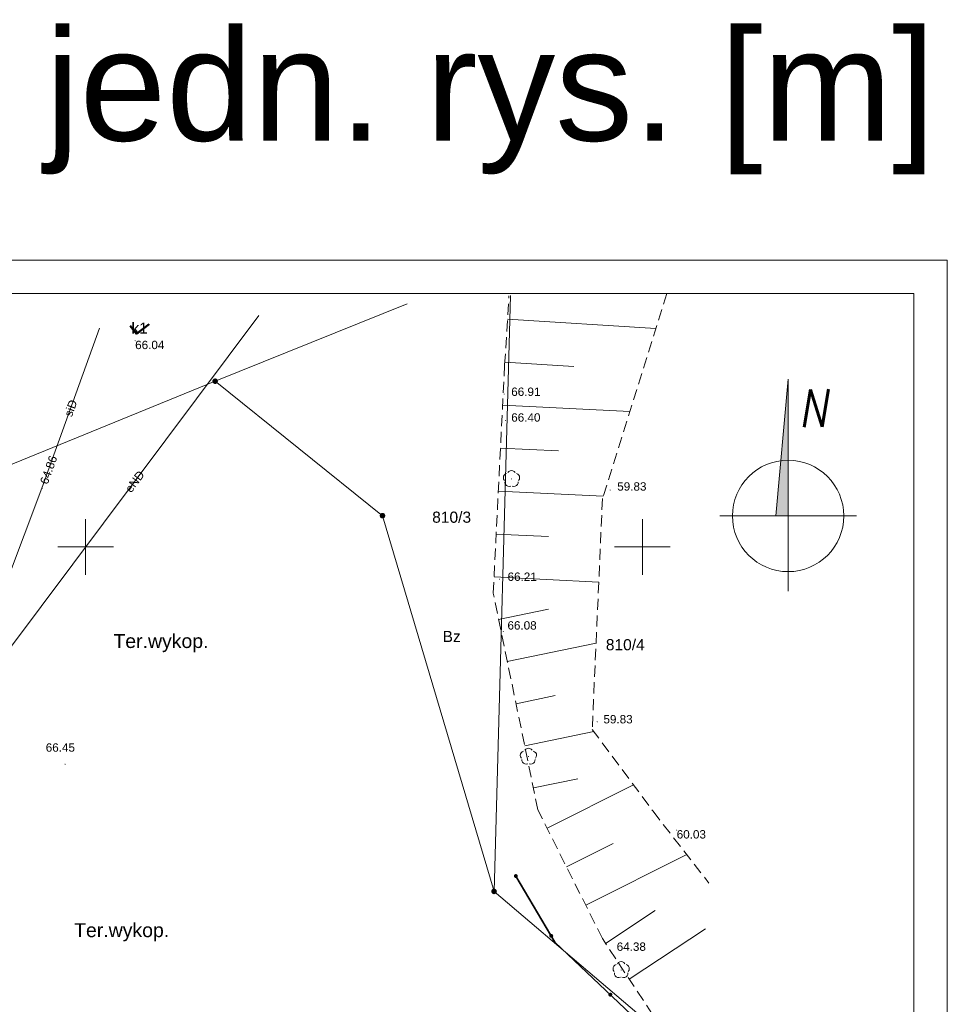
# Model space of a CAD drawing. Extents: x 6453267 to 6453477, y 5887877 to 5888047.
# Tile 8 of 8: x 6453394 to 6453477, y 5887959 to 5888047. Entities that reach past the tile are written whole.
import ezdxf
from ezdxf.enums import TextEntityAlignment as Align

# ---------------------------------------------------------------- set-up
doc = ezdxf.new("R2010")
doc.units = 0
doc.header["$PDSIZE"] = 0.75
doc.linetypes.add('PRZER2-1', pattern=[3, 2, -1])
doc.layers.get('0').update_dxf_attribs({"linetype": 'CONTINUOUS', "lineweight": 13})
for name, color, linetype, lineweight in [('018', 7, 'CONTINUOUS', 15), ('GEPPGD', 7, 'CONTINUOUS', 18), ('GESBZO', 7, 'CONTINUOUS', 50), ('GESBZO_O', 7, 'CONTINUOUS', 50), ('GESDZI', 7, 'CONTINUOUS', 18), ('GESDZI_O', 7, 'CONTINUOUS', 18), ('GESUZY_O', 7, 'CONTINUOUS', 18), ('GSLKOG', 7, 'CONTINUOUS', 35), ('GSPPRB', 7, 'CONTINUOUS', 18), ('GSPWPS', 7, 'CONTINUOUS', 13), ('GSPWPS_O', 7, 'CONTINUOUS', 13), ('GSSZSN', 7, 'PRZER2-1', 18), ('GTGTXT', 7, 'CONTINUOUS', 18), ('GTGTXT_O', 7, 'CONTINUOUS', 18), ('GULSPR', 7, 'CONTINUOUS', 18), ('GULSPR_O', 7, 'CONTINUOUS', 18), ('GUPPRZ', 7, 'CONTINUOUS', 18), ('GUPPRZ_O', 7, 'CONTINUOUS', 18)]:
    doc.layers.add(name, color=color, linetype=linetype, lineweight=lineweight)
for name, color, linetype, lineweight, true_color in [('GSPRDL', 7, 'CONTINUOUS', 18, 0x008000), ('GULEPR', 1, 'CONTINUOUS', 18, 0xff0000), ('GULEPR_O', 1, 'CONTINUOUS', 18, 0xff0000)]:
    doc.layers.add(name, color=color, linetype=linetype, lineweight=lineweight, true_color=true_color)
doc.styles.add('GEO-INFO', font='arial.ttf')
doc.styles.add('K1_ACAD', font='romans.shx', dxfattribs={"width": 0.8, "oblique": 10.8})

# ---------------------------------------------------------------- blocks, each defined once
blk = doc.blocks.new('POINT')
at = {"color": 0}
blk.add_point((0, 0), dxfattribs=at)
blk = doc.blocks.new('KOLO')
blk.add_hatch(color=0).paths.add_polyline_path([(-0.5, 0), (-0.482963, -0.12941), (-0.433013, -0.25), (-0.353553, -0.353553), (-0.25, -0.433013), (-0.12941, -0.482963), (0, -0.5), (0.12941, -0.482963), (0.25, -0.433013), (0.353553, -0.353553), (0.433013, -0.25), (0.482963, -0.12941), (0.5, 0), (0.482963, 0.12941), (0.433013, 0.25), (0.353553, 0.353553), (0.25, 0.433013), (0.12941, 0.482963), (0, 0.5), (-0.12941, 0.482963), (-0.25, 0.433013), (-0.353553, 0.353553), (-0.433013, 0.25), (-0.482963, 0.12941)])
blk = doc.blocks.new('SPDLP')
blk.add_hatch(color=0).paths.add_polyline_path([(0, -0.09), (0.027812, -0.085595), (0.052901, -0.072812), (0.072812, -0.052901), (0.085595, -0.027812), (0.09, 0), (0.085595, 0.027812), (0.072812, 0.052901), (0.052901, 0.072812), (0.027812, 0.085595), (0, 0.09), (-0.027812, 0.085595), (-0.052901, 0.072812), (-0.072812, 0.052901), (-0.085595, 0.027812), (-0.09, 0), (-0.085595, -0.027812), (-0.072812, -0.052901), (-0.052901, -0.072812), (-0.027812, -0.085595)])
at = {"color": 0}
for points in [[(-1.271938, -0.268652), (-1.40916, -0.048001), (-1.462858, 0.20623), (-1.426585, 0.463525), (-1.304695, 0.693003), (-1.11182, 0.867117), (-0.871109, 0.964971)], [(-0.648554, 1.126667), (-0.481106, 1.325358), (-0.255912, 1.454989), (0, 1.5), (0.255912, 1.454989), (0.481106, 1.325358), (0.648554, 1.126667)], [(0.871109, 0.964971), (1.11182, 0.867117), (1.304695, 0.693003), (1.426585, 0.463525), (1.462858, 0.20623), (1.40916, -0.048001), (1.271938, -0.268652)], [(-0.137547, -1.292703), (-0.389802, -1.355024), (-0.648184, -1.327532), (-0.881678, -1.213525), (-1.062258, -1.026689), (-1.168249, -0.78945), (-1.186929, -0.530282)], [(1.186929, -0.530282), (1.168249, -0.78945), (1.062258, -1.026689), (0.881678, -1.213525), (0.648184, -1.327532), (0.389802, -1.355024), (0.137547, -1.292703)]]:
    blk.add_lwpolyline(points, dxfattribs=at)
blk = doc.blocks.new('EPPGN1')
at = {"true_color": 0xffffff}
blk.add_hatch(color=7, dxfattribs=at).paths.add_polyline_path([(0, -0.5), (0.154508, -0.475528), (0.293893, -0.404508), (0.404508, -0.293893), (0.475528, -0.154508), (0.5, 0), (0.475528, 0.154508), (0.404508, 0.293893), (0.293893, 0.404508), (0.154508, 0.475528), (0, 0.5), (-0.154508, 0.475528), (-0.293893, 0.404508), (-0.404508, 0.293893), (-0.475528, 0.154508), (-0.5, 0), (-0.475528, -0.154508), (-0.404508, -0.293893), (-0.293893, -0.404508), (-0.154508, -0.475528)])
blk = doc.blocks.new('EPPGN')
blk.add_hatch(color=0).paths.add_polyline_path([(0, -0.09), (0.027812, -0.085595), (0.052901, -0.072812), (0.072812, -0.052901), (0.085595, -0.027812), (0.09, 0), (0.085595, 0.027812), (0.072812, 0.052901), (0.052901, 0.072812), (0.027812, 0.085595), (0, 0.09), (-0.027812, 0.085595), (-0.052901, 0.072812), (-0.072812, 0.052901), (-0.085595, 0.027812), (-0.09, 0), (-0.085595, -0.027812), (-0.072812, -0.052901), (-0.052901, -0.072812), (-0.027812, -0.085595)])

msp = doc.modelspace()

# ---------------------------------------------------------------- hatches: boundary and pattern name
at = {"layer": '018', "lineweight": 20}
h = msp.add_hatch(color=256, dxfattribs=at)
h.paths.add_polyline_path([(6453463.09, 5888015.053), (6453462.421, 5888007.734, -0.033372), (6453463.086, 5888007.778)])
h.paths.add_polyline_path([(6453463.086, 5888007.778, 0.033372), (6453462.421, 5888007.734), (6453461.968, 5888002.779), (6453463.083, 5888002.778)])

# ---------------------------------------------------------------- linework, layer by layer
at = {"color": 7, "linetype": 'Continuous', "lineweight": 13, "elevation": 100, "flags": 128}
for points in [[(6453400, 5887997.5), (6453400, 5888002.5)], [(6453450, 5887997.5), (6453450, 5888002.5)], [(6453397.5, 5888000), (6453402.5, 5888000)], [(6453447.5, 5888000), (6453452.5, 5888000)]]:
    msp.add_lwpolyline(points, dxfattribs=at)
at = {"layer": '018', "lineweight": 20}
for p, q in [((6453463.09, 5888015.053), (6453461.968, 5888002.779)), ((6453463.079, 5887996.021), (6453463.09, 5888015.053)), ((6453456.95, 5888002.782), (6453469.217, 5888002.774))]:
    msp.add_line(p, q, dxfattribs=at)
at = {"layer": '018', "color": 1}
msp.add_lwpolyline([(6453477.378, 5888025.726), (6453267.378, 5888025.726), (6453267.378, 5887877.226), (6453477.378, 5887877.226)], close=True, dxfattribs=at)
at = {"layer": '018'}
msp.add_lwpolyline([(6453474.378, 5888022.726), (6453282.378, 5888022.726), (6453282.378, 5887880.226), (6453474.378, 5887880.226)], close=True, dxfattribs=at)
at = {"layer": '018', "lineweight": 20}
msp.add_circle((6453463.083, 5888002.778), 5, dxfattribs=at)
at = {"layer": 'GESBZO', "color": 7, "linetype": 'Continuous', "lineweight": 50, "elevation": 10.18}
msp.add_lwpolyline([(6453405.695, 5888019.985), (6453404.56, 5888019.13), (6453404.01, 5888019.851)], dxfattribs=at)
at = {"layer": 'GESDZI', "color": 7, "linetype": 'Continuous', "lineweight": 18, "elevation": 10.22}
for points in [[(6453438.147, 5888022.555), (6453436.68, 5887969.08), (6453426.66, 5888002.8), (6453411.63, 5888014.87)], [(6453454.713, 5887953.764), (6453436.68, 5887969.08), (6453438.147, 5888022.555)], [(6453428.877, 5888021.821), (6453411.63, 5888014.87), (6453388.68, 5888005.52), (6453282.378, 5887959.163)], [(6453411.63, 5888014.87), (6453428.877, 5888021.821)], [(6453282.378, 5887959.163), (6453388.68, 5888005.52), (6453411.63, 5888014.87), (6453426.66, 5888002.8), (6453436.68, 5887969.08), (6453454.713, 5887953.764)]]:
    msp.add_lwpolyline(points, dxfattribs=at)
at = {"layer": 'GSLKOG', "color": 7, "linetype": 'Continuous', "lineweight": 35, "elevation": 10.18}
msp.add_lwpolyline([(6453378.01, 5887919.24), (6453392.783, 5887926.689), (6453451.863, 5887955.308), (6453442.141, 5887964.539), (6453438.635, 5887970.461)], dxfattribs=at)
at = {"layer": 'GSPPRB', "color": 7, "linetype": 'Continuous', "lineweight": 18}
for p in [(6453404.56, 5888019.13, 10.28), (6453396.082, 5888005.267, 10.28)]:
    msp.add_point(p, dxfattribs=at)
at = {"layer": 'GSSZSN', "color": 7, "linetype": 'PRZER2-1', "lineweight": 18, "ltscale": 0.5, "elevation": 10.06}
for points in [[(6453455.021, 5887957.692), (6453451.746, 5887956.783), (6453446.401, 5887964.86), (6453440.611, 5887976.405), (6453436.604, 5887995.847), (6453437.628, 5888016.333), (6453438.014, 5888022.544)], [(6453452.19, 5888022.726), (6453446.412, 5888004.332), (6453445.493, 5887983.626), (6453450.956, 5887976.27), (6453455.972, 5887969.825)], [(6453455.022, 5887957.711), (6453451.746, 5887956.783), (6453446.401, 5887964.86), (6453440.611, 5887976.405)]]:
    msp.add_lwpolyline(points, dxfattribs=at)
at = {"layer": 'GSSZSN', "color": 7, "linetype": 'Continuous', "lineweight": 18, "elevation": 10.06, "flags": 128}
for points in [[(6453437.883, 5888020.434), (6453451.211, 5888019.608)], [(6453437.644, 5888016.581), (6453443.831, 5888016.197)], [(6453437.448, 5888012.725), (6453448.869, 5888012.154)], [(6453437.255, 5888008.869), (6453442.464, 5888008.609)], [(6453437.063, 5888005.013), (6453446.478, 5888004.542)], [(6453436.87, 5888001.157), (6453441.56, 5888000.923)], [(6453436.677, 5887997.301), (6453446.079, 5887996.831)], [(6453437.09, 5887993.492), (6453441.551, 5887994.411)], [(6453437.869, 5887989.71), (6453445.836, 5887991.352)], [(6453438.648, 5887985.929), (6453442.154, 5887986.651)], [(6453439.428, 5887982.148), (6453445.64, 5887983.428)], [(6453440.207, 5887978.366), (6453444.193, 5887979.188)], [(6453441.444, 5887974.744), (6453449.201, 5887978.634)], [(6453443.175, 5887971.293), (6453447.366, 5887973.395)], [(6453444.906, 5887967.842), (6453453.975, 5887972.39)], [(6453446.691, 5887964.422), (6453451.141, 5887967.367)], [(6453448.821, 5887961.202), (6453455.65, 5887965.721)]]:
    msp.add_lwpolyline(points, dxfattribs=at)
at = {"layer": 'GULEPR', "color": 1, "linetype": 'Continuous', "lineweight": 18, "true_color": 0xff0000, "elevation": 10.14}
msp.add_lwpolyline([(6453415.564, 5888020.766), (6453393.262, 5887990.958), (6453376.014, 5887987.258), (6453380.707, 5887973.266)], dxfattribs=at)
at = {"layer": 'GULSPR', "color": 7, "linetype": 'Continuous', "lineweight": 18, "elevation": 10.14}
msp.add_lwpolyline([(6453385.151, 5887975.62), (6453386.929, 5887980.531), (6453391.377, 5887992.847), (6453396.082, 5888005.267), (6453401.247, 5888019.632)], dxfattribs=at)

# ---------------------------------------------------------------- block references
at = {"layer": 'GEPPGD', "color": 7, "lineweight": 18, "xscale": 0.5, "yscale": 0.5}
for name, p in [('EPPGN1', (6453411.63, 5888014.87, 10.23)), ('EPPGN', (6453411.63, 5888014.87, 10.24)), ('EPPGN1', (6453426.66, 5888002.8, 10.23)), ('EPPGN', (6453426.66, 5888002.8, 10.24)), ('EPPGN1', (6453436.68, 5887969.08, 10.23)), ('EPPGN', (6453436.68, 5887969.08, 10.24))]:
    msp.add_blockref(name, p, dxfattribs=at)
at = {"layer": 'GSLKOG', "color": 7, "lineweight": 35, "xscale": 0.35, "yscale": 0.35}
for p in [(6453438.635, 5887970.461, 10.18), (6453441.814, 5887965.091, 10.18), (6453447.114, 5887959.817, 10.18)]:
    msp.add_blockref('KOLO', p, dxfattribs=at)
at = {"layer": 'GSPRDL', "color": 96, "lineweight": 18, "true_color": 0x008000, "xscale": 0.5, "yscale": 0.5}
for p in [(6453438.243, 5888006.102, 10.12), (6453439.764, 5887981.184, 10.12), (6453448.091, 5887962.029, 10.12)]:
    msp.add_blockref('SPDLP', p, dxfattribs=at)
at = {"layer": 'GSPWPS', "color": 7, "lineweight": 13, "xscale": 0.09, "yscale": 0.09}
for p in [(6453404.455, 5888018.505, 10.08), (6453437.578, 5888013.716, 10.08), (6453437.715, 5888011.347, 10.08), (6453447.101, 5888005.097, 10.08), (6453437.156, 5887997.104, 10.08), (6453437.508, 5887992.401, 10.08), (6453445.939, 5887984.305, 10.08), (6453398.16, 5887980.497, 10.08), (6453453.08, 5887974.576, 10.08), (6453446.401, 5887964.86, 10.08)]:
    msp.add_blockref('KOLO', p, dxfattribs=at)
at = {"layer": 'GTGTXT', "color": 7, "lineweight": 18}
for p in [(6453406.766, 5887991.552, 10.02), (6453403.237, 5887965.604, 10.02)]:
    msp.add_blockref('POINT', p, dxfattribs=at)
at = {"layer": 'GUPPRZ', "color": 7, "lineweight": 18}
msp.add_blockref('POINT', (6453396.082, 5888005.267, 10.16), dxfattribs=at)

# ---------------------------------------------------------------- texts
at = {"layer": '018', "style": 'K1_ACAD', "oblique": 10.8, "width": 0.8}
msp.add_text('N', height=3.356, rotation=1.29185, dxfattribs=at).set_placement((6453464.065, 5888010.738))
at = {"layer": '018', "insert": (6453332.681, 5888046.454, 10.12), "char_height": 10, "width": 291.21112, "attachment_point": 1}
msp.add_mtext('{\\fArial|b0|i0|c238|p34;A 3 1:500 jedn. rys. [m]}', dxfattribs=at)
at = {"layer": 'GESBZO_O', "color": 7, "linetype": 'Continuous', "lineweight": 0, "style": 'GEO-INFO'}
msp.add_text('k1', height=1, dxfattribs=at).set_placement((6453404.852, 5888019.634, 10.8), align=Align.MIDDLE_CENTER)
at = {"layer": 'GESDZI_O', "color": 7, "linetype": 'Continuous', "lineweight": 0, "style": 'GEO-INFO'}
for s, p in [('810/3', (6453432.869, 5888002.667, 10.81)), ('810/4', (6453448.461, 5887991.223, 10.81))]:
    msp.add_text(s, height=1, dxfattribs=at).set_placement(p, align=Align.MIDDLE_CENTER)
at = {"layer": 'GESUZY_O', "color": 96, "linetype": 'Continuous', "lineweight": 0, "true_color": 0x008000, "style": 'GEO-INFO'}
msp.add_text('Bz', height=1, dxfattribs=at).set_placement((6453432.869, 5887991.962, 10.8), align=Align.MIDDLE_CENTER)
at = {"layer": 'GSPWPS_O', "color": 7, "linetype": 'Continuous', "lineweight": 0, "style": 'GEO-INFO'}
for s, p in [('66.04', (6453404.45, 5888018.5, 10.8)), ('66.91', (6453438.22, 5888014.3, 10.8)), ('66.40', (6453438.22, 5888011.99, 10.8)), ('59.83', (6453447.74, 5888005.8, 10.8)), ('66.21', (6453437.89, 5887997.7, 10.8)), ('66.08', (6453437.88, 5887993.33, 10.8)), ('59.83', (6453446.5, 5887984.91, 10.8)), ('66.45', (6453396.42, 5887982.37, 10.8)), ('60.03', (6453453.08, 5887974.58, 10.8)), ('64.38', (6453447.69, 5887964.5, 10.8))]:
    msp.add_text(s, height=0.75, dxfattribs=at).set_placement(p, align=Align.TOP_LEFT)
at = {"layer": 'GTGTXT_O', "color": 7, "linetype": 'Continuous', "lineweight": 0, "style": 'GEO-INFO'}
for p in [(6453406.766, 5887991.552, 10.8), (6453403.237, 5887965.604, 10.8)]:
    msp.add_text('Ter.wykop.', height=1.25, dxfattribs=at).set_placement(p, align=Align.MIDDLE_CENTER)
at = {"layer": 'GULEPR_O', "color": 1, "linetype": 'Continuous', "lineweight": 0, "true_color": 0xff0000, "style": 'GEO-INFO'}
msp.add_text('eND', height=0.75, rotation=53.19683, dxfattribs=at).set_placement((6453404.413, 5888005.862, 10.8), align=Align.MIDDLE_CENTER)
at = {"layer": 'GULSPR_O', "color": 7, "linetype": 'Continuous', "lineweight": 0, "style": 'GEO-INFO'}
msp.add_text('siD', height=0.75, rotation=70.22666, dxfattribs=at).set_placement((6453398.664, 5888012.45, 10.8), align=Align.MIDDLE_CENTER)
at = {"layer": 'GUPPRZ_O', "color": 7, "linetype": 'Continuous', "lineweight": 0, "style": 'GEO-INFO'}
msp.add_text('64.86', height=0.75, rotation=70.22666, dxfattribs=at).set_placement((6453396.231, 5888005.681, 10.8), align=Align.MIDDLE_LEFT)

doc.saveas('drawing.dxf')
